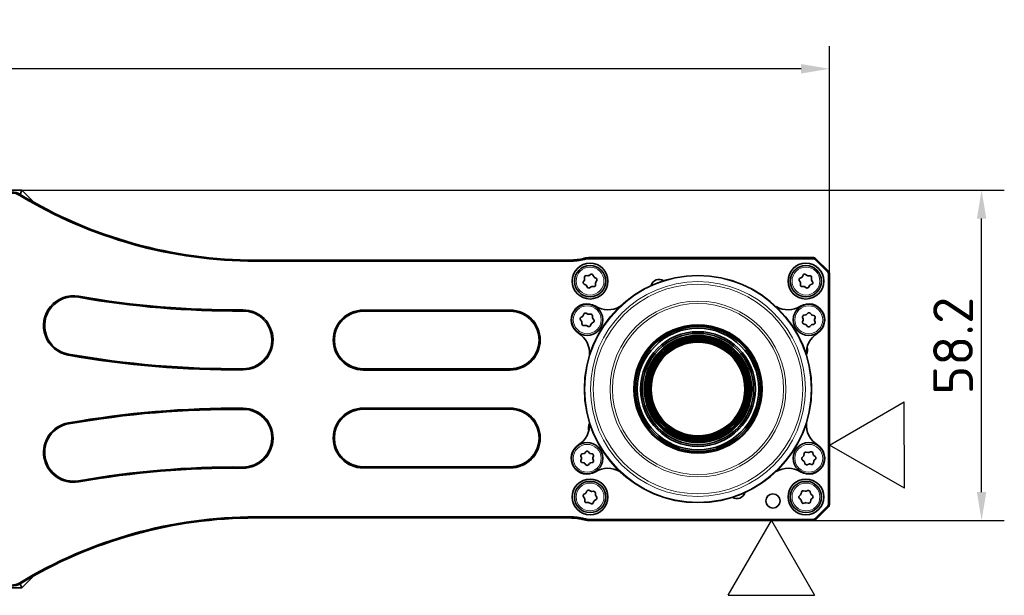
# Model space of a CAD drawing. Header units: millimetres. Extents: x 10 to 1178, y 10 to 830.
# Tile 11 of 44: x 426 to 599, y 391 to 492. Entities that reach past the tile are written whole.
import ezdxf
from ezdxf.enums import TextEntityAlignment as Align

# ---------------------------------------------------------------- set-up
doc = ezdxf.new("R2010")
doc.units = ezdxf.units.MM
doc.header["$LTSCALE"] = 2
for name, color, linetype, lineweight in [('Bemaßung (ISO)', 7, 'Continuous', 25), ('Sichtbar (ISO)', 7, 'Continuous', 35), ('Sichtbar schmal (ISO)', 7, 'Continuous', 18), ('Skizziergeometrie (ISO)', 7, 'Continuous', 25), ('Symbole(DIN) 2', 7, 'Continuous', 25)]:
    doc.layers.add(name, color=color, linetype=linetype, lineweight=lineweight)
doc.styles.add('Aktuell-DIN', font='arial.ttf')
doc.styles.add('Notiztext (ISO)', font='isocpeur.ttf')
doc.styles.add('Textstil22', font='arial.ttf')
doc.dimstyles.new('Standard (ISO)', dxfattribs={"dimscale": 2, "dimtxt": 3.5, "dimasz": 2.5, "dimexe": 2, "dimexo": 0, "dimgap": 0.762, "dimtad": 1, "dimtoh": 1, "dimdec": 8, "dimdsep": 46, "dimtxsty": 'Notiztext (ISO)', "dimcen": 0.09, "dimdle": 10, "dimclrd": 256, "dimclre": 256, "dimclrt": 256, "dimadec": 6, "dimazin": 2, "dimtfac": 0.514286, "dimtdec": 3, "dimtmove": 0, "dimatfit": 3, "dimfxl": 1, "dimtolj": 1, "dimlwd": -1, "dimlwe": -1, "dimarcsym": 0})

# ---------------------------------------------------------------- blocks, each defined once
blk = doc.blocks.new('Spezielle Angaben')
at = {"layer": 'Skizziergeometrie (ISO)'}
for p, q in [((0, 0), (6.582, 3.8)), ((6.582, -3.8), (6.582, 3.8)), ((6.582, -3.8), (0, 0))]:
    blk.add_line(p, q, dxfattribs=at)
at = {"layer": 'Symbole(DIN) 2', "color": 7, "style": 'Aktuell-DIN'}
blk.add_attdef('Angaben:', text='', height=3.5, dxfattribs=at).set_placement((10, 2.5), align=Align.TOP_LEFT)
at = {"layer": 'Symbole(DIN) 2', "color": 7, "style": 'Textstil22'}
blk.add_attdef('Position:', text='', height=2.5, dxfattribs=at).set_placement((2.5, 0), align=Align.MIDDLE_LEFT)
blk = doc.blocks.new('*D10')
at = {"layer": 'Bemaßung (ISO)', "transparency": 16777216}
for p, q in [((426.51, 461.82), (599.43, 461.82)), ((595.43, 408.67), (595.43, 456.82)), ((565.85, 403.67), (599.43, 403.67))]:
    blk.add_line(p, q, dxfattribs=at)
for points in [[(594.6, 456.82), (596.26, 456.82), (595.43, 461.82)], [(594.6, 408.67), (596.26, 408.67), (595.43, 403.67)]]:
    blk.add_solid(points, dxfattribs=at)
at = {"layer": 'Defpoints', "color": 0, "transparency": 16777216}
for p in [(426.51, 461.82), (595.43, 461.82), (565.85, 403.67)]:
    blk.add_point(p, dxfattribs=at)
at = {"layer": 'Bemaßung (ISO)', "transparency": 16777216, "insert": (586.91, 425.83), "char_height": 7, "attachment_point": 1, "rotation": 90, "style": 'Notiztext (ISO)'}
blk.add_mtext('\\A1;58.2', dxfattribs=at)
blk = doc.blocks.new('*D11')
at = {"layer": 'Bemaßung (ISO)', "transparency": 16777216}
for p, q in [((222.36, 447.16), (222.36, 487.2)), ((568.66, 447.16), (568.66, 487.2)), ((563.66, 483.2), (227.36, 483.2))]:
    blk.add_line(p, q, dxfattribs=at)
for points in [[(227.36, 484.03), (227.36, 482.36), (222.36, 483.2)], [(563.66, 484.03), (563.66, 482.36), (568.66, 483.2)]]:
    blk.add_solid(points, dxfattribs=at)
at = {"layer": 'Defpoints', "color": 0, "transparency": 16777216}
for p in [(222.36, 483.2), (222.36, 447.16), (568.66, 447.16)]:
    blk.add_point(p, dxfattribs=at)
at = {"layer": 'Bemaßung (ISO)', "transparency": 16777216, "insert": (385.01, 491.72), "char_height": 7, "attachment_point": 1, "style": 'Notiztext (ISO)'}
blk.add_mtext('\\A1;346.3', dxfattribs=at)

msp = doc.modelspace()

# ---------------------------------------------------------------- linework, layer by layer
at = {"layer": 'Sichtbar (ISO)'}
for p, q in [((364.51132101, 461.82124721), (426.51132101, 461.82124721)), ((426.51132101, 461.82124721), (426.20978885, 461.09328419)), ((426.51132101, 461.82124721), (428.51132101, 459.82124721)), ((428.43957284, 459.79152815), (428.51132101, 459.82124721)), ((428.51132101, 459.82124721), (428.51132101, 459.75122722)), ((522.97119389, 449.52124721), (467.65393602, 449.52124721)), ((467.65393602, 449.32124721), (522.97119389, 449.32124721)), ((565.85421422, 449.97124721), (526.51132101, 449.97124721)), ((526.51132101, 449.77124721), (565.85421422, 449.77124721)), ((566.06634626, 449.68337925), (568.37345304, 447.37627247)), ((568.5148744, 447.51769382), (566.20776761, 449.8248006)), ((568.46132101, 447.16414043), (568.46132101, 406.47835399)), ((568.66132101, 406.47835399), (568.66132101, 447.16414043)), ((525.34539128, 445.73098282), (525.50852544, 445.98327343)), ((525.55592592, 446.16631485), (525.53575111, 446.46607522)), ((525.85018489, 446.78583978), (526.15024204, 446.77070675)), ((526.3324608, 446.82117744), (526.58197349, 446.98852953)), ((527.01611461, 446.87610417), (527.15303761, 446.60868054)), ((527.28785588, 446.47610981), (527.55754339, 446.34370152)), ((527.46671609, 445.47617958), (527.4868909, 445.1764192)), ((527.67725073, 445.9115116), (527.51411657, 445.65922099)), ((563.50666372, 445.67119661), (563.34655118, 445.92541557)), ((563.47140634, 446.35614653), (563.74265438, 446.48532783)), ((563.52812728, 445.18810436), (563.55187701, 445.4876027)), ((563.87904473, 446.61628064), (564.01914854, 446.88205165)), ((564.45460007, 446.98928939), (564.70209838, 446.81897234)), ((564.88370201, 446.76633124), (565.18391836, 446.77788329)), ((565.49451473, 446.45439007), (565.470765, 446.15489173)), ((565.51597829, 445.97129782), (565.67609083, 445.71707886)), ((525.73478613, 445.16638462), (525.46509862, 445.2987929)), ((526.0065274, 444.76639026), (525.8696044, 445.03381389)), ((526.69018121, 444.82131698), (526.44066852, 444.65396489)), ((527.17245712, 444.85665465), (526.87239997, 444.87178767)), ((564.13894, 444.87616318), (563.83872365, 444.86461114)), ((564.56804194, 444.65320504), (564.32054363, 444.82352208)), ((565.14359728, 445.02621379), (565.00349347, 444.76044278)), ((565.55123567, 445.28634789), (565.27998763, 445.1571666)), ((512.46132101, 440.72124721), (486.58632101, 440.72124721)), ((486.58632101, 440.52124721), (512.46132101, 440.52124721)), ((525.01903761, 438.76994792), (524.83679637, 439.00880235)), ((524.92256566, 439.44898595), (525.18115146, 439.60194572)), ((525.08368922, 438.29072044), (525.08051507, 438.5911422)), ((525.30526303, 439.74458963), (525.42099641, 440.02184238)), ((525.84509124, 440.1676558), (526.10685118, 440.02019381)), ((526.29244021, 439.98403199), (526.59041483, 440.02243032)), ((527.08986392, 438.56979463), (526.83127813, 438.41683486)), ((526.92874037, 439.72806014), (526.93191451, 439.42763838)), ((526.99339198, 439.24883266), (527.17563321, 439.00997823)), ((563.89822882, 438.66708614), (564.00243046, 438.94887564)), ((564.00878145, 439.13784821), (563.92373429, 439.42599798)), ((564.16088393, 439.80662643), (564.45702162, 439.85727991)), ((564.62385215, 439.94626609), (564.8308736, 440.16399396)), ((565.27908233, 440.14893058), (565.47101837, 439.91779456)), ((565.63149792, 439.81780817), (565.92356652, 439.74738628)), ((566.02407299, 438.88093237), (566.10912014, 438.5927826)), ((566.13462561, 439.35169444), (566.03042397, 439.06990494)), ((525.71998937, 438.03474859), (525.42201475, 437.99635026)), ((526.16733835, 437.85112478), (525.9055784, 437.99858677)), ((526.70716656, 438.27419095), (526.59143317, 437.9969382)), ((564.40135651, 438.20097241), (564.10928792, 438.2713943)), ((564.75377211, 437.86985), (564.56183606, 438.10098602)), ((565.40900228, 438.07251449), (565.20198084, 437.85478662)), ((565.8719705, 438.21215415), (565.57583281, 438.16150067)), ((512.46132101, 430.37124721), (486.58632101, 430.37124721)), ((486.58632101, 430.17124721), (512.46132101, 430.17124721)), ((512.46132101, 423.47124721), (486.58632101, 423.47124721)), ((486.58632101, 423.27124721), (512.46132101, 423.27124721)), ((524.99482283, 414.72764376), (524.90014501, 415.01277429)), ((524.90014501, 414.25343398), (524.99482283, 414.53856451)), ((525.12437591, 415.40115359), (525.41864509, 415.46172545)), ((525.58239253, 415.55626508), (525.7819839, 415.78082374)), ((526.23044569, 415.78082374), (526.43003705, 415.55626508)), ((526.59378449, 415.46172545), (526.88805368, 415.40115359)), ((527.11228457, 415.01277429), (527.01760675, 414.72764376)), ((527.01760675, 414.53856451), (527.11228457, 414.25343398)), ((563.85500343, 414.76961261), (564.0637721, 414.98566572)), ((564.1280819, 414.14046427), (563.8890277, 414.32244337)), ((564.14561592, 415.15611382), (564.18368735, 415.45413038)), ((564.55393512, 415.70718088), (564.84542694, 415.63440846)), ((565.03396124, 415.64875368), (565.31108687, 415.76479114)), ((565.71535892, 415.57067241), (565.79808206, 415.28184688)), ((565.90477253, 415.125744), (566.14382674, 414.9437649)), ((566.17785101, 414.49659566), (565.96908233, 414.28054255)), ((512.46132101, 413.12124721), (486.58632101, 413.12124721)), ((486.58632101, 412.92124721), (512.46132101, 412.92124721)), ((525.41864509, 413.80448282), (525.12437591, 413.86505468)), ((525.7819839, 413.48538453), (525.58239253, 413.70994319)), ((526.43003705, 413.70994319), (526.23044569, 413.48538453)), ((526.88805368, 413.86505468), (526.59378449, 413.80448282)), ((564.31749552, 413.69553586), (564.23477237, 413.98436139)), ((564.9988932, 413.61745459), (564.72176757, 413.50141713)), ((565.47891931, 413.55902739), (565.18742749, 413.63179981)), ((565.88723851, 414.11009446), (565.84916709, 413.81207789)), ((525.51675575, 407.61462824), (525.34252455, 407.85938689)), ((525.44282423, 408.29648865), (525.70633371, 408.440801)), ((525.56550146, 407.13352258), (525.57227804, 407.43388466)), ((525.8351011, 408.5792565), (525.95995271, 408.85252447)), ((526.38864377, 408.98421328), (526.64537668, 408.82816355)), ((526.82966635, 408.78587547), (527.12874916, 408.8143848)), ((527.57981778, 407.34600578), (527.3163083, 407.20169342)), ((527.45714055, 408.50897185), (527.45036397, 408.20860976)), ((527.50588626, 408.02786618), (527.68011746, 407.78310754)), ((563.3570718, 408.00899321), (563.57519244, 408.21560079)), ((563.60205506, 407.36838203), (563.37128396, 407.56075668)), ((563.66449528, 408.38226203), (563.71571106, 408.67830299)), ((564.09678921, 408.91472935), (564.38477694, 408.82913512)), ((564.57376123, 408.83512721), (564.85574811, 408.93879352)), ((565.25103841, 408.72698335), (565.32090551, 408.43478154)), ((565.42058695, 408.27411239), (565.65135805, 408.08173774)), ((565.66557021, 407.63350121), (565.44744957, 407.42689363)), ((526.19297566, 406.85661895), (525.89389285, 406.82810963)), ((526.63399824, 406.65828114), (526.37726533, 406.81433087)), ((527.18754091, 407.06323792), (527.0626893, 406.78996995)), ((563.7716036, 406.91551108), (563.7017365, 407.20771288)), ((564.44888078, 406.80736721), (564.1668939, 406.7037009)), ((564.9258528, 406.72776508), (564.63786507, 406.8133593)), ((565.35814673, 407.26023239), (565.30693095, 406.96419143)), ((568.37345304, 406.26622196), (566.06634626, 403.95911518)), ((566.20776761, 403.81769382), (568.5148744, 406.1248006)), ((522.97119389, 404.32124721), (467.65393602, 404.32124721)), ((467.65393602, 404.12124721), (522.97119389, 404.12124721)), ((565.85421422, 403.87124721), (526.51132101, 403.87124721)), ((526.51132101, 403.67124721), (565.85421422, 403.67124721)), ((428.51132101, 393.82124721), (426.51132101, 391.82124721)), ((428.43957284, 393.85096628), (428.51132101, 393.82124721)), ((428.51132101, 393.89126721), (428.51132101, 393.82124721)), ((426.51132101, 391.82124721), (364.51132101, 391.82124721)), ((426.20978885, 392.54921023), (426.51132101, 391.82124721))]:
    msp.add_line(p, q, dxfattribs=at)
for centre, radius in [((526.51132101, 445.82124721), 3.15), ((564.51132101, 445.82124721), 3.15), ((526.51132101, 445.82124721), 2.75), ((564.51132101, 445.82124721), 2.75), ((545.51132101, 426.82124721), 20), ((526.00621479, 439.00939029), 2.75), ((565.01642722, 439.00939029), 2.75), ((545.51132101, 426.82124721), 11.25), ((545.51082101, 426.82124721), 11.00000007), ((545.51082101, 426.82124721), 10.70000007), ((545.51082101, 426.82124721), 10.09878801), ((545.51082101, 426.82124721), 9.79878801), ((545.51082101, 426.82124721), 9.45), ((545.51082101, 426.82124721), 9.25), ((545.51082101, 426.82124721), 9.05), ((545.51082101, 426.82124721), 8.85), ((545.51082101, 426.82124721), 8.65), ((545.51082101, 426.82124721), 8.45), ((545.51082101, 426.82124721), 8.25), ((526.00621479, 414.63310414), 2.75), ((565.01642722, 414.63310414), 2.75), ((526.51132101, 407.82124721), 3.15), ((564.51132101, 407.82124721), 3.15), ((526.51132101, 407.82124721), 2.75), ((564.51132101, 407.82124721), 2.75), ((558.71132101, 407.12124721), 1.25)]:
    msp.add_circle(centre, radius, dxfattribs=at)
for centre, radius, start, end in [((424.6655655, 458.52124721), 3, 58.8063521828, 90), ((424.6655655, 458.52124721), 2.8, 58.8063521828, 90), ((467.65393602, 529.52124721), 80, 238.8063521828, 270), ((467.65393602, 529.52124721), 80.2, 238.8063521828, 270), ((522.97119389, 459.52124721), 10, 270, 284.4884989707), ((522.97119389, 459.52124721), 10.2, 270, 284.4884989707), ((526.51132101, 445.82124721), 4.15, 90, 104.4884989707), ((526.51132101, 445.82124721), 3.95, 90, 104.4884989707), ((565.85421422, 449.47124721), 0.5, 45, 90), ((565.85421422, 449.47124721), 0.3, 45, 90), ((568.16132101, 447.16414043), 0.3, 0, 45), ((568.16132101, 447.16414043), 0.5, 0, 45), ((525.59731364, 445.56808677), 0.3, 147.1128020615, 243.8503788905), ((525.25660308, 446.14616948), 0.3, 327.1128020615, 3.8503788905), ((525.83507395, 446.48622059), 0.3, 87.1128020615, 183.8503788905), ((526.16535298, 447.07032595), 0.3, 267.1128020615, 303.8503788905), ((526.74908131, 446.73938103), 0.3, 27.1128020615, 123.8503788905), ((527.42007091, 446.74540368), 0.3, 207.1128020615, 243.8503788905), ((527.76603893, 445.49632494), 0.3, 147.1128020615, 183.8503788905), ((527.42532837, 446.07440765), 0.3, 327.1128020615, 63.8503788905), ((538.64857477, 444.69931238), 1.425, 55.9263515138, 166.0736484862), ((563.60039908, 446.08529441), 0.3, 115.4660245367, 212.2036013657), ((563.25281582, 445.51131777), 0.3, 355.4660245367, 32.2036013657), ((563.61366164, 446.75617995), 0.3, 295.4660245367, 332.2036013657), ((564.28453162, 446.74215234), 0.3, 55.4660245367, 152.2036013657), ((564.87216682, 447.06610939), 0.3, 235.4660245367, 272.2036013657), ((565.19545354, 446.47810514), 0.3, 355.4660245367, 92.2036013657), ((565.76982619, 446.13117666), 0.3, 175.4660245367, 212.2036013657), ((565.42224293, 445.55720002), 0.3, 295.4660245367, 32.2036013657), ((525.6025711, 444.89709075), 0.3, 27.1128020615, 63.8503788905), ((526.2735607, 444.9031134), 0.3, 207.1128020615, 303.8503788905), ((526.85728903, 444.57216848), 0.3, 87.1128020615, 123.8503788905), ((527.18756806, 445.15627384), 0.3, 267.1128020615, 3.8503788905), ((563.82718847, 445.16438929), 0.3, 175.4660245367, 272.2036013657), ((564.15047519, 444.57638503), 0.3, 55.4660245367, 92.2036013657), ((564.73811039, 444.90034209), 0.3, 235.4660245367, 332.2036013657), ((565.40898037, 444.88631448), 0.3, 115.4660245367, 152.2036013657), ((435.58632101, 437.97031605), 5.275, 79.9943202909, 259.9943202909), ((435.58632101, 437.97031605), 5.075, 79.9943202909, 259.9943202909), ((464.14883698, 599.86254772), 159.31755456, 259.9943202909, 270.4487317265), ((464.14883698, 599.86254772), 159.11755456, 259.9943202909, 270.4487317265), ((465.43632101, 435.47503488), 5.275, 270.4487317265, 90.4487317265), ((465.43632101, 435.47503488), 5.075, 270.4487317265, 90.4487317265), ((486.58632101, 435.44624721), 5.275, 90, 270), ((486.58632101, 435.44624721), 5.075, 90, 270), ((512.46132101, 435.44624721), 5.275, 270, 90), ((512.46132101, 435.44624721), 5.075, 270, 90), ((526.00621479, 439.00939029), 2.8, 58.5000098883, 237.4999901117), ((529.66370372, 444.97787207), 4.2, 238.5000098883, 299.7209690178), ((561.35893829, 444.97787207), 4.2, 240.2790309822, 301.4999901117), ((565.01642722, 439.00939029), 2.8, 302.5000098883, 121.4999901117), ((565.04828367, 439.95727469), 0.3, 39.7063420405, 136.4439188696), ((525.07530217, 439.19077759), 0.3, 120.6053433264, 217.3429201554), ((524.78053182, 438.58797269), 0.3, 0.6053433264, 37.3429201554), ((525.02841496, 439.86015408), 0.3, 300.6053433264, 337.3429201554), ((525.69784449, 439.90627792), 0.3, 60.6053433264, 157.3429201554), ((526.25409793, 440.28157169), 0.3, 240.6053433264, 277.3429201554), ((526.62875711, 439.72489062), 0.3, 0.6053433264, 97.3429201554), ((527.23189777, 439.43080789), 0.3, 180.6053433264, 217.3429201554), ((526.93712742, 438.82800299), 0.3, 300.6053433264, 37.3429201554), ((564.17960702, 438.56303659), 0.3, 159.7063420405, 256.4439188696), ((564.21146348, 439.51092099), 0.3, 99.7063420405, 196.4439188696), ((563.72105226, 439.05292519), 0.3, 339.7063420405, 16.4439188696), ((564.40644207, 440.15298536), 0.3, 279.7063420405, 316.4439188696), ((565.70181703, 440.10945045), 0.3, 219.7063420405, 256.4439188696), ((565.82139096, 438.50785959), 0.3, 279.7063420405, 16.4439188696), ((565.85324741, 439.45574399), 0.3, 339.7063420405, 76.4439188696), ((566.31180217, 438.96585539), 0.3, 159.7063420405, 196.4439188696), ((525.38367247, 438.29388996), 0.3, 180.6053433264, 277.3429201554), ((525.75833165, 437.73720889), 0.3, 60.6053433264, 97.3429201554), ((526.3145851, 438.11250266), 0.3, 240.6053433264, 337.3429201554), ((526.98401463, 438.1586265), 0.3, 120.6053433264, 157.3429201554), ((564.33103741, 437.90933013), 0.3, 39.7063420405, 76.4439188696), ((564.98457076, 438.06150589), 0.3, 219.7063420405, 316.4439188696), ((565.62641236, 437.86579522), 0.3, 99.7063420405, 136.4439188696), ((522.24511652, 433.10565082), 4.2, 356.2790309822, 57.4999901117), ((568.77752549, 433.10565082), 4.2, 122.5000098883, 183.7209690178), ((563.38938617, 433.68399345), 1.425, 326.8415774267, 20.9055070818), ((464.14883698, 599.86254772), 169.66755456, 259.9943202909, 270.4487317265), ((464.14883698, 599.86254772), 169.46755456, 259.9943202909, 270.4487317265), ((464.14883698, 253.77994671), 169.66755456, 89.5512682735, 100.0056797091), ((464.14883698, 253.77994671), 169.46755456, 89.5512682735, 100.0056797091), ((465.43632101, 418.16745955), 5.275, 269.5512682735, 89.5512682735), ((465.43632101, 418.16745955), 5.075, 269.5512682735, 89.5512682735), ((486.58632101, 418.19624721), 5.275, 90, 270), ((486.58632101, 418.19624721), 5.075, 90, 270), ((512.46132101, 418.19624721), 5.275, 270, 90), ((512.46132101, 418.19624721), 5.075, 270, 90), ((435.58632101, 415.67217838), 5.275, 100.0056797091, 280.0056797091), ((435.58632101, 415.67217838), 5.075, 100.0056797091, 280.0056797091), ((522.24511652, 420.53684361), 4.2, 302.5000098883, 3.7209690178), ((527.63325584, 419.95850098), 1.425, 146.8415774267, 200.9055070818), ((568.77752549, 420.53684361), 4.2, 176.2790309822, 237.4999901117), ((526.00621479, 414.63310414), 2.8, 122.5000098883, 301.4999901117), ((565.01642722, 414.63310414), 2.8, 238.5000098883, 57.4999901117), ((525.18485936, 415.10731392), 0.3, 101.6312115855, 198.3687884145), ((525.18485936, 414.15889435), 0.3, 161.6312115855, 258.3687884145), ((524.71010849, 414.63310414), 0.3, 341.6312115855, 18.3687884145), ((525.35816164, 415.75556512), 0.3, 281.6312115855, 318.3687884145), ((526.00621479, 415.5815237), 0.3, 41.6312115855, 138.3687884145), ((526.65426795, 415.75556512), 0.3, 221.6312115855, 258.3687884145), ((526.82757023, 415.10731392), 0.3, 341.6312115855, 78.3687884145), ((526.82757023, 414.15889435), 0.3, 281.6312115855, 18.3687884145), ((527.3023211, 414.63310414), 0.3, 161.6312115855, 198.3687884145), ((564.07074118, 414.56114865), 0.3, 135.9823564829, 232.7199333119), ((563.84803434, 415.19412967), 0.3, 315.9823564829, 352.7199333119), ((564.48126892, 415.41611452), 0.3, 75.9823564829, 172.7199333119), ((564.91809315, 415.92547481), 0.3, 255.9823564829, 292.7199333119), ((565.42695496, 415.48807001), 0.3, 15.9823564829, 112.7199333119), ((566.08648602, 415.36444928), 0.3, 195.9823564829, 232.7199333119), ((566.18482009, 414.0720786), 0.3, 135.9823564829, 172.7199333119), ((565.96211325, 414.70505962), 0.3, 315.9823564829, 52.7199333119), ((464.14883698, 253.77994671), 159.31755456, 89.5512682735, 100.0056797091), ((464.14883698, 253.77994671), 159.11755456, 89.5512682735, 100.0056797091), ((525.35816164, 413.51064315), 0.3, 41.6312115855, 78.3687884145), ((526.00621479, 413.68468457), 0.3, 221.6312115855, 318.3687884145), ((526.65426795, 413.51064315), 0.3, 101.6312115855, 138.3687884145), ((529.66370372, 408.66462235), 4.2, 60.2790309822, 121.4999901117), ((561.35893829, 408.66462235), 4.2, 58.5000098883, 119.7209690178), ((563.94636841, 413.90175899), 0.3, 15.9823564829, 52.7199333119), ((564.60589948, 413.77813826), 0.3, 195.9823564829, 292.7199333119), ((565.11476129, 413.34073346), 0.3, 75.9823564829, 112.7199333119), ((565.55158551, 413.85009375), 0.3, 255.9823564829, 352.7199333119), ((526.23282181, 408.7278551), 0.3, 58.7075485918, 155.4451254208), ((525.58692594, 408.03336378), 0.3, 118.7075485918, 215.4451254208), ((525.27235436, 407.44065135), 0.3, 358.7075485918, 35.4451254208), ((525.562232, 408.70392587), 0.3, 298.7075485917, 335.4451254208), ((526.80119864, 409.08452173), 0.3, 238.7075485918, 275.4451254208), ((527.15721687, 408.51573854), 0.3, 358.7075485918, 95.4451254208), ((527.75028765, 408.20184308), 0.3, 178.7075485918, 215.4451254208), ((527.43571607, 407.60913064), 0.3, 298.7075485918, 35.4451254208), ((552.37406724, 408.94318205), 1.425, 235.9263515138, 346.0736484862), ((563.56337782, 407.79119094), 0.3, 133.4472703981, 230.1848472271), ((563.36888642, 408.43340306), 0.3, 313.4472703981, 350.1848472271), ((563.4099612, 407.13794777), 0.3, 13.4472703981, 50.1848472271), ((564.01131992, 408.62716196), 0.3, 73.4472703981, 170.1848472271), ((564.47024623, 409.11670251), 0.3, 253.4472703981, 290.1848472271), ((564.95926311, 408.65721823), 0.3, 13.4472703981, 110.1848472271), ((565.61268081, 408.50454666), 0.3, 193.4472703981, 230.1848472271), ((565.65375559, 407.20909136), 0.3, 133.4472703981, 170.1848472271), ((565.45926419, 407.85130348), 0.3, 313.4472703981, 50.1848472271), ((525.86542514, 407.12675589), 0.3, 178.7075485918, 275.4451254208), ((526.22144337, 406.55797269), 0.3, 58.7075485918, 95.4451254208), ((526.7898202, 406.91463932), 0.3, 238.7075485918, 335.4451254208), ((527.46041001, 406.93856856), 0.3, 118.7075485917, 155.4451254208), ((564.0633789, 406.9852762), 0.3, 193.4472703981, 290.1848472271), ((564.55239578, 406.52579192), 0.3, 73.4472703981, 110.1848472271), ((565.01132209, 407.01533246), 0.3, 253.4472703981, 350.1848472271), ((568.16132101, 406.47835399), 0.3, 315, 0), ((568.16132101, 406.47835399), 0.5, 315, 0), ((467.65393602, 324.12124721), 80.2, 90, 121.1936478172), ((467.65393602, 324.12124721), 80, 90, 121.1936478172), ((522.97119389, 394.12124721), 10.2, 75.5115010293, 90), ((522.97119389, 394.12124721), 10, 75.5115010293, 90), ((526.51132101, 407.82124721), 3.95, 255.5115010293, 270), ((565.85421422, 404.17124721), 0.3, 270, 315), ((526.51132101, 407.82124721), 4.15, 255.5115010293, 270), ((565.85421422, 404.17124721), 0.5, 270, 315), ((424.6655655, 395.12124721), 2.8, 270, 301.1936478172), ((424.6655655, 395.12124721), 3, 270, 301.1936478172)]:
    msp.add_arc(centre, radius, start, end, dxfattribs=at)
at = {"layer": 'Sichtbar schmal (ISO)'}
for p, q in [((426.21936202, 461.08751227), (426.11577559, 460.91642794)), ((467.65393602, 449.52124721), (467.65393602, 449.32124721)), ((522.97119389, 449.52124721), (522.97119389, 449.32124721)), ((525.47305051, 449.83926841), (525.52308764, 449.64562884)), ((526.51132101, 449.97124721), (526.51132101, 449.77124721)), ((565.85421422, 449.97124721), (565.85421422, 449.77124721)), ((566.20776761, 449.8248006), (566.06634626, 449.68337925)), ((568.5148744, 447.51769382), (568.37345304, 447.37627247)), ((568.66132101, 447.16414043), (568.46132101, 447.16414043)), ((436.46808094, 442.96812801), (436.5028301, 443.16508612)), ((465.39657479, 440.54987923), (465.39500844, 440.7498731)), ((486.58632101, 440.72124721), (486.58632101, 440.52124721)), ((512.46132101, 440.52124721), (512.46132101, 440.72124721)), ((434.70456107, 432.97250409), (434.66981191, 432.77554598)), ((465.47763357, 430.20019665), (465.47606722, 430.40019052)), ((486.58632101, 430.37124721), (486.58632101, 430.17124721)), ((512.46132101, 430.37124721), (512.46132101, 430.17124721)), ((465.47606722, 423.24230391), (465.47763357, 423.44229777)), ((486.58632101, 423.27124721), (486.58632101, 423.47124721)), ((512.46132101, 423.27124721), (512.46132101, 423.47124721)), ((434.66981191, 420.86694845), (434.70456107, 420.66999034)), ((465.39657479, 413.09261519), (465.39500844, 412.89262133)), ((486.58632101, 413.12124721), (486.58632101, 412.92124721)), ((512.46132101, 412.92124721), (512.46132101, 413.12124721)), ((436.46808094, 410.67436641), (436.5028301, 410.47740831)), ((568.5148744, 406.1248006), (568.37345304, 406.26622196)), ((568.66132101, 406.47835399), (568.46132101, 406.47835399)), ((467.65393602, 404.12124721), (467.65393602, 404.32124721)), ((522.97119389, 404.12124721), (522.97119389, 404.32124721)), ((525.47305051, 403.80322601), (525.52308764, 403.99686559)), ((526.51132101, 403.67124721), (526.51132101, 403.87124721)), ((565.85421422, 403.67124721), (565.85421422, 403.87124721)), ((566.20776761, 403.81769382), (566.06634626, 403.95911518)), ((426.21936202, 392.55498215), (426.11577559, 392.72606649))]:
    msp.add_line(p, q, dxfattribs=at)
for centre, radius in [((526.51132101, 445.82124721), 2.45), ((564.51132101, 445.82124721), 2.45), ((545.51132101, 426.82124721), 19.90953893), ((545.51132101, 426.82124721), 18.91974254), ((545.51132101, 426.82124721), 18.44989623), ((545.51132101, 426.82124721), 15.47169466), ((526.00621479, 439.00939029), 2.45), ((545.51132101, 426.82124721), 15.0490764), ((565.01642722, 439.00939029), 2.45), ((545.51132101, 426.82124721), 11.36547635), ((526.00621479, 414.63310414), 2.45), ((565.01642722, 414.63310414), 2.45), ((526.51132101, 407.82124721), 2.45), ((564.51132101, 407.82124721), 2.45)]:
    msp.add_circle(centre, radius, dxfattribs=at)

# ---------------------------------------------------------------- block references
for p, xscale, yscale, zscale, rotation in [((568.66132101, 416.94316954), 1.999999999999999, 1.999999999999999, 1.999999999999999, 0.1749282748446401), ((558.42202039, 403.67124721), 2, 2, 2, 270)]:
    msp.add_blockref('Spezielle Angaben', p, dxfattribs=dict(xscale=xscale, yscale=yscale, zscale=zscale, rotation=rotation))

# ---------------------------------------------------------------- dimensions: what is measured, and where the dimension line sits
at = {"layer": 'Bemaßung (ISO)'}
dim = msp.add_linear_dim(base=(222.3613210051, 483.1956944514), p1=(568.6613210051, 447.1641404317), p2=(222.3613210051, 447.1641404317), dimstyle='Standard (ISO)', override={"dimgap": 0.762, "dimtoh": 0, "dimdec": 8, "dimtol": 0, "dimlim": 0, "dimtp": 0, "dimtm": 0, "dimtdec": 3, "dimtofl": 0, "dimatfit": 1}, dxfattribs=at)
dim.commit()
dim.dimension.update_dxf_attribs({"geometry": '*D11', "text_midpoint": (395.5113210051, 483.1956944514), "dimtype": 160})
dim = msp.add_linear_dim(base=(595.4306882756, 461.8212472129), p1=(565.8542142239, 403.6712472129), p2=(426.5113210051, 461.8212472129), angle=270, dimstyle='Standard (ISO)', override={"dimgap": 0.762, "dimtoh": 0, "dimdec": 1, "dimtol": 0, "dimlim": 0, "dimtp": 0, "dimtm": 0, "dimtdec": 3, "dimtofl": 0, "dimatfit": 1}, dxfattribs=at)
dim.commit()
dim.dimension.update_dxf_attribs({"geometry": '*D10', "text_midpoint": (595.4306882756, 433.530246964), "dimtype": 160})

doc.saveas('drawing.dxf')
